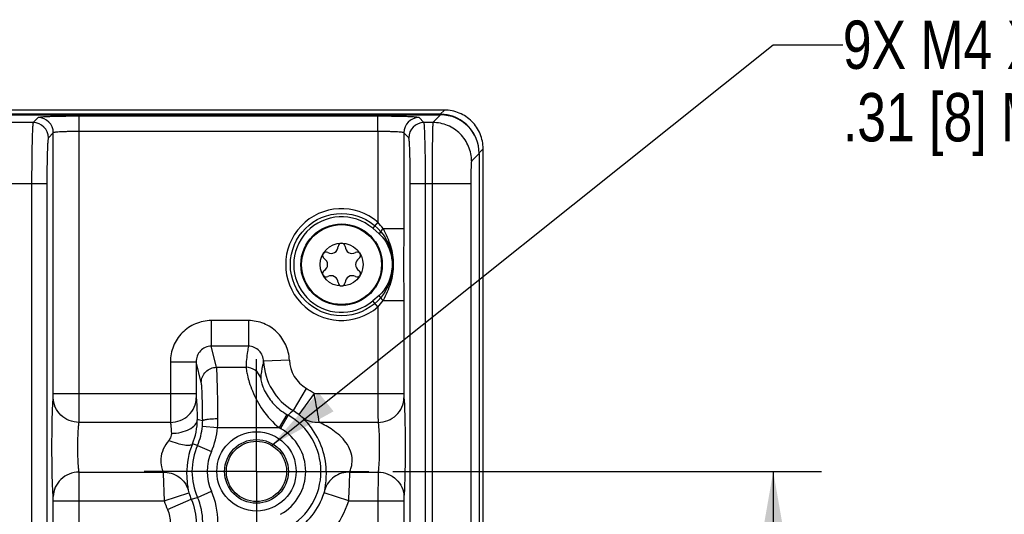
# Model space of a CAD drawing. Header units: inches. Extents: x 0 to 34, y 0 to 22.
# Tile 88 of 137: x 23.3 to 25.8, y 5.5 to 6.8. Entities that reach past the tile are written whole.
import ezdxf

# ---------------------------------------------------------------- set-up
doc = ezdxf.new("R2010")
doc.units = ezdxf.units.IN
doc.header["$LTSCALE"] = 1.87
doc.header["$MEASUREMENT"] = 0
doc.linetypes.add('CENTER', pattern=[0.6, 0.375, -0.075, 0.075, -0.075])
doc.layers.get('0').update_dxf_attribs({"linetype": 'CONTINUOUS'})
for name, color, linetype in [('02___PRT_ALL_AXES', 7, 'CONTINUOUS'), ('COSMETIC', 7, 'CONTINUOUS'), ('DETAIL', 7, 'CONTINUOUS'), ('DIMENSIONS', 7, 'CONTINUOUS')]:
    doc.layers.add(name, color=color, linetype=linetype)
doc.styles.get("Standard").update_dxf_attribs({"font": 'txt', "width": 0.8})
doc.dimstyles.new('DIMSTYLE_1', dxfattribs={"dimtxt": 0.125, "dimasz": 0.18, "dimexe": 0.125, "dimexo": 0.0625, "dimgap": 0.0625, "dimtad": 0, "dimtih": 1, "dimtoh": 1, "dimzin": 4, "dimdsep": 46, "dimtxsty": 'STANDARD', "dimblk": '_FILLED', "dimblk1": '_FILLED', "dimblk2": '_FILLED', "dimcen": 0.09, "dimadec": 0, "dimazin": 0, "dimtp": 0.001, "dimtm": 0.001, "dimtfac": 1, "dimtofl": 0, "dimtmove": 0, "dimatfit": 3, "dimldrblk": '_FILLED', "dimfxl": 1, "dimtolj": 1, "dimtzin": 4, "dimarcsym": 0})
doc.dimstyles.new('DIMSTYLE_2', dxfattribs={"dimtxt": 0.125, "dimasz": 0.18, "dimexe": 0.125, "dimexo": 0.0625, "dimgap": 0.0625, "dimtad": 0, "dimtih": 1, "dimtoh": 1, "dimzin": 4, "dimdsep": 46, "dimtxsty": 'STANDARD', "dimblk": '_FILLED', "dimblk1": '_FILLED', "dimblk2": '_FILLED', "dimcen": 0.09, "dimadec": 0, "dimazin": 0, "dimtp": 0.01, "dimtm": 0.01, "dimtfac": 1, "dimtofl": 0, "dimtmove": 0, "dimatfit": 3, "dimldrblk": '_FILLED', "dimfxl": 1, "dimtolj": 1, "dimtzin": 4, "dimarcsym": 0})
doc.dimstyles.get("Standard").update_dxf_attribs({"dimtxt": 0.125, "dimasz": 0.18, "dimexe": 0.125, "dimexo": 0.0625, "dimgap": 0.09, "dimtad": 0, "dimtih": 1, "dimtoh": 1, "dimdec": 3, "dimzin": 4, "dimdsep": 46, "dimtxsty": 'STANDARD', "dimblk": '_FILLED', "dimblk1": '_FILLED', "dimblk2": '_FILLED', "dimcen": 0.09, "dimadec": 0, "dimazin": 0, "dimtol": 1, "dimtp": 0.01, "dimtm": 0.01, "dimtfac": 1, "dimtdec": 3, "dimtofl": 0, "dimtmove": 0, "dimatfit": 3, "dimldrblk": '_FILLED', "dimfxl": 1, "dimtolj": 1, "dimtzin": 4, "dimarcsym": 0})

# ---------------------------------------------------------------- blocks, each defined once
blk = doc.blocks.new('_FILLED')
at = {"color": 0, "linetype": 'BYBLOCK'}
blk.add_solid([(0, 0), (-1, 0.174), (-1, -0.174)], dxfattribs=at)
blk = doc.blocks.new('*D14')
at = {"layer": 'DIMENSIONS', "color": 6, "linetype": 'CONTINUOUS'}
for p, q in [((24.2427, 5.5887), (25.3508, 5.5887)), ((25.2258, 5.5887), (25.2258, 5.3137)), ((25.2258, 4.7887), (25.2258, 5.0637)), ((24.2427, 4.7887), (25.3508, 4.7887))]:
    blk.add_line(p, q, dxfattribs=at)
at = {"layer": 'DIMENSIONS', "color": 6, "linetype": 'CONTINUOUS', "xscale": 0.18, "yscale": 0.18, "zscale": 0.18}
for p, rotation in [((25.2258, 5.5887), 90), ((25.2258, 4.7887), 270)]:
    blk.add_blockref('_FILLED', p, dxfattribs=dict(at, rotation=rotation))
at = {"layer": 'DIMENSIONS', "color": 6, "linetype": 'CONTINUOUS', "insert": (25.2258, 5.2512), "char_height": 0.125, "width": 1.025, "attachment_point": 2, "line_spacing_factor": 0.9}
blk.add_mtext('.80{\\Ftxt.shx;\\W1.000000;\\H0.125000; }[20.3]', dxfattribs=at)
blk = doc.blocks.new('*D28')
at = {"layer": 'DIMENSIONS', "color": 2, "linetype": 'CONTINUOUS'}
for p, q in [((24.2427, 5.5887), (25.3508, 5.5887)), ((25.2258, 5.5887), (25.2258, 5.3137)), ((25.2258, 4.7887), (25.2258, 5.0637)), ((24.2427, 4.7887), (25.3508, 4.7887))]:
    blk.add_line(p, q, dxfattribs=at)
at = {"layer": 'DIMENSIONS', "color": 2, "linetype": 'CONTINUOUS', "xscale": 0.18, "yscale": 0.18, "zscale": 0.18}
for p, rotation in [((25.2258, 5.5887), 90), ((25.2258, 4.7887), 270)]:
    blk.add_blockref('_FILLED', p, dxfattribs=dict(at, rotation=rotation))
at = {"layer": 'DIMENSIONS', "color": 2, "linetype": 'CONTINUOUS', "insert": (25.2258, 5.2512), "char_height": 0.125, "width": 1.025, "attachment_point": 2, "line_spacing_factor": 0.9}
blk.add_mtext('.80{\\Ftxt.shx;\\W1.000000;\\H0.125000; }[20.3]', dxfattribs=at)

msp = doc.modelspace()

# ---------------------------------------------------------------- linework, layer by layer
at = {"color": 7, "linetype": 'CONTINUOUS'}
for p, q in [((24.3758, 6.5232), (15.5539, 6.5232)), ((24.365, 6.5124), (24.3758, 6.5232)), ((12.6877, 6.5108), (24.3657, 6.5108)), ((24.365, 6.5124), (15.5537, 6.5124)), ((23.3252, 6.5038), (23.3125, 6.491)), ((24.2038, 6.5073), (23.4315, 6.5073)), ((23.4315, 6.468), (23.4315, 6.5073)), ((24.2038, 6.468), (24.2038, 6.5073)), ((24.3228, 6.491), (24.3101, 6.5038)), ((24.3657, 6.5108), (24.3459, 6.491)), ((24.365, 6.5108), (24.365, 6.5124)), ((23.3125, 6.491), (23.2428, 6.491)), ((24.2038, 6.468), (23.4315, 6.468)), ((23.4315, 5.7899), (23.4315, 6.468)), ((24.2038, 6.468), (24.2038, 6.2335)), ((24.3459, 6.491), (24.3228, 6.491)), ((23.3646, 6.4644), (23.3518, 6.4517)), ((23.3646, 5.7899), (23.3646, 6.4644)), ((24.2835, 6.4517), (24.2707, 6.4644)), ((24.2707, 6.4644), (24.2707, 6.2168)), ((24.4653, 6.4127), (24.4758, 6.4233)), ((24.4758, 3.1542), (24.4758, 6.4233)), ((24.4656, 6.4109), (24.4458, 6.3911)), ((24.4656, 6.4109), (24.4656, 3.1666)), ((23.2074, 6.3336), (23.3479, 6.3336)), ((23.3085, 6.3336), (23.3085, 3.2438)), ((23.3479, 6.3336), (23.3479, 3.2438)), ((24.2875, 6.3336), (24.4439, 6.3336)), ((24.2875, 3.2438), (24.2875, 6.3336)), ((24.3268, 3.2438), (24.3268, 6.3336)), ((24.3439, 6.3336), (24.3439, 5.4427)), ((24.4439, 6.3336), (24.4439, 5.4393)), ((24.2038, 6.2335), (24.1903, 6.2176)), ((24.1903, 6.2176), (24.2067, 6.2035)), ((24.217, 6.2168), (24.2707, 6.2168)), ((24.2707, 6.2168), (24.2703, 6.1237)), ((24.2703, 6.1237), (24.2707, 6.0307)), ((24.2067, 6.044), (24.1903, 6.0298)), ((24.2038, 6.014), (24.1903, 6.0298)), ((24.2038, 6.014), (24.2038, 5.7899)), ((24.217, 6.0307), (24.2707, 6.0307)), ((24.2707, 6.0307), (24.2707, 5.7899)), ((23.8691, 5.9788), (23.773, 5.9788)), ((23.773, 5.9788), (23.773, 5.9125)), ((23.8691, 5.9788), (23.8691, 5.9125)), ((23.8691, 5.9125), (23.773, 5.9125)), ((23.7865, 5.858), (23.773, 5.9125)), ((23.6671, 5.872), (23.734, 5.872)), ((23.6671, 5.872), (23.6671, 5.7899)), ((23.734, 5.872), (23.734, 5.7899)), ((23.7472, 5.819), (23.734, 5.872)), ((23.7865, 5.858), (23.863, 5.858)), ((23.9749, 5.8768), (23.9081, 5.8738)), ((23.3643, 5.7788), (23.3646, 5.7899)), ((23.3646, 5.7899), (23.734, 5.7899)), ((23.4312, 5.7156), (23.4315, 5.7899)), ((24.0187, 5.8033), (23.9843, 5.746)), ((24.0387, 5.7899), (23.9989, 5.7362)), ((24.0387, 5.7899), (24.2707, 5.7899)), ((23.9684, 5.7359), (23.9483, 5.702)), ((23.9715, 5.7341), (23.9522, 5.6998)), ((23.6674, 5.7156), (23.4312, 5.7156)), ((23.7501, 5.7055), (23.7893, 5.702)), ((24.2041, 5.7156), (24.0523, 5.7156)), ((23.7893, 5.702), (23.9483, 5.702)), ((23.7373, 5.656), (23.7244, 5.66)), ((23.7373, 5.656), (23.7733, 5.6401)), ((23.4312, 5.5869), (23.6484, 5.5869)), ((24.1313, 5.5869), (24.2041, 5.5869)), ((24.2041, 5.5869), (24.2038, 5.5125)), ((23.6514, 5.5125), (23.7151, 5.5329)), ((23.7373, 5.5215), (23.7733, 5.5374)), ((24.1283, 5.5125), (24.0645, 5.5329)), ((23.3646, 5.5125), (23.6514, 5.5125)), ((23.3646, 4.0649), (23.3646, 5.5125)), ((23.4315, 4.0649), (23.4315, 5.5125)), ((23.6598, 5.4901), (23.7213, 5.5165)), ((23.7213, 5.5165), (23.7373, 5.5215)), ((24.1283, 5.5125), (24.2707, 5.5125)), ((24.2038, 5.5125), (24.2038, 4.0649)), ((24.271, 5.5237), (24.2707, 5.5125)), ((24.2707, 5.5125), (24.2707, 4.0649))]:
    msp.add_line(p, q, dxfattribs=at)
for centre, radius in [((24.1098, 6.1237), 0.1053), ((24.1098, 6.1237), 0.1033), ((24.1098, 6.1237), 0.0555), ((23.8898, 5.5887), 0.1025), ((23.8898, 5.5887), 0.0824), ((23.8898, 5.5887), 0.0779)]:
    msp.add_circle(centre, radius, dxfattribs=at)
for centre, radius, start, end in [((23.3252, 6.4644), 0.0394, 0.0842, 89.9158), ((24.3101, 6.4644), 0.0394, 90.0842, 179.9158), ((24.365, 6.4123), 0.1001, 84.0009, 89.995), ((24.365, 6.4124), 0.1, 17.522, 83.9996), ((23.3124, 6.4516), 0.0394, 0.0842, 89.9158), ((24.3229, 6.4516), 0.0394, 90.0842, 179.9158), ((24.1098, 6.1237), 0.1445, 49.4107, 310.5893), ((24.1098, 6.1237), 0.1236, 49.4107, 310.5893), ((23.4874, 5.654), 0.9215, 37.6407, 38.9635), ((24.0827, 6.1708), 0.0181, 241.6303, 358.3697), ((24.1098, 6.17), 0.00906, 1.6303, 178.3697), ((24.137, 6.1708), 0.0181, 181.6303, 298.3697), ((24.0698, 6.1469), 0.00906, 61.6303, 238.3697), ((24.0555, 6.1237), 0.0181, 301.6303, 58.3697), ((24.1499, 6.1469), 0.00906, 301.6303, 118.3697), ((24.1641, 6.1237), 0.0181, 121.6303, 238.3697), ((24.0698, 6.1006), 0.00906, 121.6303, 298.3697), ((24.0827, 6.0767), 0.0181, 1.6303, 118.3697), ((24.137, 6.0767), 0.0181, 61.6303, 178.3697), ((24.1499, 6.1006), 0.00906, 241.6303, 58.3697), ((24.1098, 6.0775), 0.00906, 181.6303, 358.3697), ((23.4874, 6.5934), 0.9215, 321.0365, 322.3592), ((24.0654, 5.8809), 0.1575, 182.6088, 239.0002), ((24.0653, 5.8809), 0.0905, 182.5965, 239.0146), ((23.8898, 5.5887), 0.2503, 53.5019, 59.0166), ((24.0488, 5.8717), 0.1579, 239.3758, 240.6843), ((24.3475, 5.3434), 0.5422, 132.0591, 133.9058), ((23.8898, 5.5887), 0.1667, 299.3294, 60.6758), ((23.8898, 5.5887), 0.1834, 53.5019, 59.0166), ((23.582, 5.7205), 0.1547, 336.9678, 0.7), ((23.0859, 2.5444), 3.244, 78.1744, 78.426), ((23.5924, 5.7198), 0.1583, 336.2558, 354.8377), ((23.6039, 5.7186), 0.1468, 354.8997, 0.3769), ((23.4596, 5.7241), 0.3304, 356.173, 0.2238), ((23.5921, 5.7198), 0.198, 336.2577, 354.8387), ((24.0491, 5.8722), 0.1979, 239.3675, 240.6724), ((23.8898, 5.5887), 0.1273, 299.3242, 60.6758), ((23.8898, 5.5887), 0.1667, 156.1994, 203.8006), ((23.8898, 5.5887), 0.1273, 156.1998, 203.8002), ((23.8898, 5.5887), 0.1834, 197.7258, 203.2005), ((23.8898, 5.5887), 0.1834, 300.9834, 342.2742), ((23.8898, 5.5887), 0.2503, 197.7258, 203.2005), ((23.8898, 5.5887), 0.2503, 300.9834, 342.2742)]:
    msp.add_arc(centre, radius, start, end, dxfattribs=at)
msp.add_ellipse((24.3655, 6.4108), major_axis=(0.0708, 0.0708), ratio=0.998783, start_param=-0.784789, end_param=0.784789, dxfattribs=at)
for points, knots in [([(24.4758, 6.4233), (24.4758, 6.4298), (24.4745, 6.4429), (24.4688, 6.4618), (24.4595, 6.4792), (24.447, 6.4944), (24.4317, 6.5069), (24.4144, 6.5162), (24.3955, 6.5219), (24.3824, 6.5232), (24.3758, 6.5232)], [0, 0, 0, 0, 0.125, 0.25, 0.375001, 0.500001, 0.625002, 0.750003, 0.875003, 1, 1, 1, 1]), ([(23.4315, 6.5073), (23.4182, 6.5073), (23.3989, 6.5072), (23.3743, 6.5068), (23.3585, 6.5064), (23.3454, 6.5059), (23.3356, 6.5052), (23.3294, 6.5048), (23.3264, 6.5042), (23.3255, 6.504), (23.3252, 6.5038)], [0, 0, 0, 0, 0.374347, 0.54421, 0.694075, 0.818534, 0.912958, 0.974027, 0.991399, 1, 1, 1, 1]), ([(24.3101, 6.5038), (24.3099, 6.504), (24.3089, 6.5042), (24.3059, 6.5048), (24.2997, 6.5052), (24.2899, 6.5059), (24.2768, 6.5064), (24.261, 6.5068), (24.2364, 6.5072), (24.2171, 6.5073), (24.2038, 6.5073)], [0, 0, 0, 0, 0.0086, 0.025971, 0.087041, 0.181466, 0.305925, 0.455789, 0.62565, 1, 1, 1, 1]), ([(23.3125, 6.491), (23.3122, 6.4907), (23.312, 6.4893), (23.3116, 6.4866), (23.3113, 6.4825), (23.3107, 6.4744), (23.3102, 6.4611), (23.3096, 6.4417), (23.3091, 6.4184), (23.3087, 6.3819), (23.3085, 6.3533), (23.3085, 6.3336)], [0, 0, 0, 0, 0.00833, 0.025579, 0.051709, 0.086556, 0.180987, 0.305506, 0.455459, 0.625426, 1, 1, 1, 1]), ([(23.4315, 6.468), (23.4231, 6.468), (23.4109, 6.4679), (23.3955, 6.4674), (23.3855, 6.467), (23.3773, 6.4665), (23.371, 6.466), (23.3672, 6.4652), (23.3649, 6.4649), (23.3646, 6.4644)], [0, 0, 0, 0, 0.373652, 0.543197, 0.692801, 0.817102, 0.911543, 0.972946, 1, 1, 1, 1]), ([(24.2707, 6.4644), (24.2704, 6.4649), (24.2681, 6.4652), (24.2644, 6.466), (24.258, 6.4665), (24.2498, 6.467), (24.2399, 6.4674), (24.2244, 6.4679), (24.2122, 6.468), (24.2038, 6.468)], [0, 0, 0, 0, 0.027055, 0.088463, 0.182905, 0.307206, 0.456809, 0.62635, 1, 1, 1, 1]), ([(24.3268, 6.3336), (24.3268, 6.3533), (24.3267, 6.3819), (24.3262, 6.4184), (24.3257, 6.4417), (24.3251, 6.4611), (24.3246, 6.4744), (24.324, 6.4825), (24.3237, 6.4866), (24.3233, 6.4893), (24.3231, 6.4907), (24.3228, 6.491)], [0, 0, 0, 0, 0.374574, 0.544541, 0.694494, 0.819013, 0.913444, 0.948291, 0.974421, 0.99167, 1, 1, 1, 1]), ([(24.3459, 6.491), (24.3454, 6.4898), (24.3456, 6.4851), (24.3449, 6.4758), (24.3448, 6.461), (24.3444, 6.4417), (24.3442, 6.4184), (24.344, 6.3819), (24.3439, 6.3533), (24.3439, 6.3336)], [0, 0, 0, 0, 0.025159, 0.086047, 0.180488, 0.305068, 0.455113, 0.625189, 1, 1, 1, 1]), ([(24.4458, 6.3911), (24.4458, 6.4041), (24.4406, 6.4303), (24.4183, 6.4635), (24.3851, 6.4858), (24.3588, 6.491), (24.3459, 6.491)], [0, 0, 0, 0, 0.249959, 0.5, 0.750041, 1, 1, 1, 1]), ([(23.3518, 6.4517), (23.3516, 6.4514), (23.3514, 6.4504), (23.351, 6.4484), (23.3506, 6.4453), (23.3501, 6.4392), (23.3495, 6.4292), (23.349, 6.4147), (23.3485, 6.3972), (23.348, 6.3698), (23.3479, 6.3484), (23.3479, 6.3336)], [0, 0, 0, 0, 0.008602, 0.025973, 0.052171, 0.087053, 0.181488, 0.305952, 0.455816, 0.625674, 1, 1, 1, 1]), ([(24.2875, 6.3336), (24.2875, 6.3484), (24.2873, 6.3698), (24.2868, 6.3972), (24.2864, 6.4147), (24.2858, 6.4292), (24.2852, 6.4392), (24.2847, 6.4453), (24.2843, 6.4484), (24.284, 6.4504), (24.2837, 6.4514), (24.2835, 6.4517)], [0, 0, 0, 0, 0.374326, 0.544184, 0.694048, 0.818512, 0.912947, 0.947829, 0.974027, 0.991398, 1, 1, 1, 1]), ([(24.4458, 6.3911), (24.4454, 6.3907), (24.4454, 6.3889), (24.4449, 6.3856), (24.4447, 6.3801), (24.4444, 6.3731), (24.4442, 6.3646), (24.4439, 6.3513), (24.4439, 6.3408), (24.4439, 6.3336)], [0, 0, 0, 0, 0.025854, 0.086933, 0.18138, 0.305861, 0.455745, 0.625624, 1, 1, 1, 1]), ([(24.217, 6.2168), (24.216, 6.2156), (24.2124, 6.2113), (24.209, 6.2069), (24.2067, 6.2035)], [0, 0, 0, 0, 0.275539, 1, 1, 1, 1]), ([(24.217, 6.2168), (24.2204, 6.2094), (24.2279, 6.1949), (24.2396, 6.1645), (24.2436, 6.14), (24.2436, 6.1237)], [0, 0, 0, 0, 0.250383, 0.500793, 1, 1, 1, 1]), ([(24.2067, 6.2035), (24.2123, 6.1987), (24.2316, 6.1762), (24.2405, 6.1457), (24.2405, 6.1237)], [0, 0, 0, 0, 0.251078, 1, 1, 1, 1]), ([(24.2405, 6.1237), (24.2405, 6.1163), (24.2377, 6.0871), (24.2234, 6.0582), (24.2067, 6.044)], [0, 0, 0, 0, 0.2536, 1, 1, 1, 1]), ([(24.2436, 6.1237), (24.2436, 6.1075), (24.2396, 6.083), (24.2279, 6.0526), (24.2204, 6.0381), (24.217, 6.0307)], [0, 0, 0, 0, 0.499212, 0.749616, 1, 1, 1, 1]), ([(24.217, 6.0307), (24.216, 6.0319), (24.2124, 6.0361), (24.209, 6.0406), (24.2067, 6.044)], [0, 0, 0, 0, 0.275543, 1, 1, 1, 1]), ([(23.773, 5.9788), (23.7591, 5.9788), (23.7312, 5.9732), (23.6959, 5.9493), (23.6725, 5.9138), (23.6671, 5.8858), (23.6671, 5.872)], [0, 0, 0, 0, 0.250001, 0.499949, 0.749924, 1, 1, 1, 1]), ([(23.9749, 5.8768), (23.9743, 5.8902), (23.9679, 5.9171), (23.9442, 5.9509), (23.9097, 5.9735), (23.8825, 5.9788), (23.8691, 5.9788)], [0, 0, 0, 0, 0.250071, 0.500049, 0.75, 1, 1, 1, 1]), ([(23.773, 5.9125), (23.7677, 5.9126), (23.7571, 5.9104), (23.7399, 5.8983), (23.7339, 5.8821), (23.734, 5.872)], [0, 0, 0, 0, 0.254541, 0.508175, 1, 1, 1, 1]), ([(23.8691, 5.9125), (23.8681, 5.908), (23.8647, 5.89), (23.8631, 5.8716), (23.863, 5.858)], [0, 0, 0, 0, 0.25261, 1, 1, 1, 1]), ([(23.9081, 5.8738), (23.9077, 5.8836), (23.8997, 5.904), (23.879, 5.9126), (23.8691, 5.9125)], [0, 0, 0, 0, 0.497227, 1, 1, 1, 1]), ([(23.7472, 5.819), (23.7472, 5.8289), (23.7558, 5.8496), (23.7765, 5.8579), (23.7865, 5.858)], [0, 0, 0, 0, 0.498388, 1, 1, 1, 1]), ([(23.79, 5.7254), (23.79, 5.7413), (23.7897, 5.7708), (23.7891, 5.8101), (23.7879, 5.8383), (23.7874, 5.8531), (23.7865, 5.858)], [0, 0, 0, 0, 0.361017, 0.667245, 0.887675, 1, 1, 1, 1]), ([(23.9008, 5.8298), (23.8985, 5.8378), (23.8884, 5.8525), (23.8713, 5.858), (23.863, 5.858)], [0, 0, 0, 0, 0.498595, 1, 1, 1, 1]), ([(23.863, 5.858), (23.863, 5.8555), (23.864, 5.8486), (23.8665, 5.8356), (23.8714, 5.8176), (23.8825, 5.7864), (23.905, 5.7443), (23.9322, 5.7148), (23.9483, 5.702)], [0, 0, 0, 0, 0.040832, 0.114638, 0.218684, 0.34858, 0.660416, 1, 1, 1, 1]), ([(23.9081, 5.8738), (23.9071, 5.8701), (23.9037, 5.8557), (23.9015, 5.8409), (23.9008, 5.8298)], [0, 0, 0, 0, 0.253263, 1, 1, 1, 1]), ([(23.9008, 5.8298), (23.9008, 5.8285), (23.9014, 5.8245), (23.903, 5.8171), (23.9066, 5.8064), (23.9155, 5.7869), (23.9344, 5.7604), (23.956, 5.7432), (23.9684, 5.7359)], [0, 0, 0, 0, 0.034956, 0.098734, 0.192658, 0.316934, 0.638302, 1, 1, 1, 1]), ([(23.7507, 5.7195), (23.7506, 5.7315), (23.7503, 5.7536), (23.7498, 5.7831), (23.7486, 5.8042), (23.7481, 5.8153), (23.7472, 5.819)], [0, 0, 0, 0, 0.360893, 0.667017, 0.887438, 1, 1, 1, 1]), ([(23.3643, 5.5237), (23.3637, 5.5302), (23.3628, 5.5466), (23.3614, 5.5892), (23.3609, 5.6512), (23.3614, 5.7133), (23.3628, 5.7558), (23.3637, 5.7723), (23.3643, 5.7788)], [0, 0, 0, 0, 0.076842, 0.193551, 0.5, 0.806448, 0.923156, 1, 1, 1, 1]), ([(23.4312, 5.7156), (23.4226, 5.7157), (23.4053, 5.7191), (23.3832, 5.7331), (23.3681, 5.7539), (23.3644, 5.7706), (23.3643, 5.7788)], [0, 0, 0, 0, 0.256111, 0.509215, 0.756946, 1, 1, 1, 1]), ([(23.6671, 5.7899), (23.6671, 5.782), (23.6672, 5.7572), (23.6671, 5.7324), (23.6674, 5.7156)], [0, 0, 0, 0, 0.321754, 1, 1, 1, 1]), ([(23.6674, 5.7156), (23.676, 5.7157), (23.6933, 5.7191), (23.7154, 5.733), (23.7304, 5.7539), (23.7342, 5.7706), (23.7343, 5.7788)], [0, 0, 0, 0, 0.256111, 0.509215, 0.756946, 1, 1, 1, 1]), ([(23.734, 5.7899), (23.734, 5.7887), (23.734, 5.785), (23.734, 5.7813), (23.7343, 5.7788)], [0, 0, 0, 0, 0.321679, 1, 1, 1, 1]), ([(23.7343, 5.7788), (23.735, 5.7714), (23.7359, 5.7526), (23.7365, 5.7338), (23.7367, 5.7224)], [0, 0, 0, 0, 0.39348, 1, 1, 1, 1]), ([(24.0523, 5.7156), (24.0508, 5.7253), (24.0464, 5.7501), (24.0418, 5.7749), (24.0387, 5.7899)], [0, 0, 0, 0, 0.388626, 1, 1, 1, 1]), ([(24.2038, 5.7899), (24.2038, 5.782), (24.2039, 5.7572), (24.2039, 5.7324), (24.2041, 5.7156)], [0, 0, 0, 0, 0.321754, 1, 1, 1, 1]), ([(24.2041, 5.7156), (24.2128, 5.7157), (24.2301, 5.7191), (24.2521, 5.733), (24.2672, 5.7539), (24.2709, 5.7706), (24.271, 5.7788)], [0, 0, 0, 0, 0.256111, 0.509215, 0.756946, 1, 1, 1, 1]), ([(24.2707, 5.7899), (24.2707, 5.7887), (24.2708, 5.785), (24.2708, 5.7813), (24.271, 5.7788)], [0, 0, 0, 0, 0.321679, 1, 1, 1, 1]), ([(24.271, 5.7788), (24.2717, 5.7723), (24.2725, 5.7558), (24.2739, 5.7133), (24.2744, 5.6512), (24.2739, 5.5892), (24.2725, 5.5466), (24.2717, 5.5302), (24.271, 5.5237)], [0, 0, 0, 0, 0.076843, 0.193553, 0.5, 0.806449, 0.923157, 1, 1, 1, 1]), ([(24.0088, 5.7279), (24.0084, 5.7284), (24.0052, 5.7313), (24.0018, 5.734), (23.9989, 5.7362)], [0, 0, 0, 0, 0.15909, 1, 1, 1, 1]), ([(24.0523, 5.7156), (24.0445, 5.7148), (24.0288, 5.7158), (24.0147, 5.7231), (24.0088, 5.7279)], [0, 0, 0, 0, 0.508594, 1, 1, 1, 1]), ([(24.0667, 5.5411), (24.0672, 5.5454), (24.069, 5.5566), (24.0719, 5.5895), (24.0661, 5.6401), (24.0412, 5.6921), (24.0182, 5.7183), (24.0088, 5.7279)], [0, 0, 0, 0, 0.064051, 0.167786, 0.486593, 0.802057, 1, 1, 1, 1]), ([(23.4312, 5.5869), (23.4306, 5.5901), (23.4297, 5.5984), (23.4283, 5.6199), (23.4278, 5.6512), (23.4283, 5.6826), (23.4297, 5.7041), (23.4306, 5.7124), (23.4312, 5.7156)], [0, 0, 0, 0, 0.077139, 0.193817, 0.499992, 0.806172, 0.922853, 1, 1, 1, 1]), ([(23.6674, 5.7156), (23.6681, 5.7119), (23.669, 5.7024), (23.6696, 5.6929), (23.6698, 5.6872)], [0, 0, 0, 0, 0.394358, 1, 1, 1, 1]), ([(23.6698, 5.6872), (23.6783, 5.6873), (23.6944, 5.6891), (23.7155, 5.6963), (23.7312, 5.707), (23.7365, 5.7176), (23.7367, 5.7224)], [0, 0, 0, 0, 0.312521, 0.593942, 0.822147, 1, 1, 1, 1]), ([(23.7507, 5.7195), (23.7508, 5.72), (23.752, 5.721), (23.7559, 5.7225), (23.764, 5.7239), (23.7759, 5.725), (23.7851, 5.7253), (23.79, 5.7254)], [0, 0, 0, 0, 0.03683, 0.101852, 0.320175, 0.634639, 1, 1, 1, 1]), ([(24.1313, 5.5869), (24.1326, 5.5909), (24.136, 5.601), (24.1384, 5.6196), (24.1341, 5.6422), (24.1221, 5.6637), (24.1057, 5.6815), (24.0828, 5.6995), (24.0642, 5.7097), (24.0523, 5.7156)], [0, 0, 0, 0, 0.076086, 0.190958, 0.331332, 0.479587, 0.624006, 0.761564, 1, 1, 1, 1]), ([(24.2041, 5.7156), (24.2048, 5.7124), (24.2056, 5.7041), (24.207, 5.6826), (24.2075, 5.6512), (24.207, 5.6199), (24.2056, 5.5984), (24.2048, 5.5901), (24.2041, 5.5869)], [0, 0, 0, 0, 0.077148, 0.193831, 0.500012, 0.806186, 0.922862, 1, 1, 1, 1]), ([(23.6698, 5.6872), (23.6699, 5.6856), (23.6695, 5.679), (23.6662, 5.6729), (23.663, 5.669)], [0, 0, 0, 0, 0.237023, 1, 1, 1, 1]), ([(23.663, 5.669), (23.6573, 5.6622), (23.6476, 5.6474), (23.6413, 5.6231), (23.6432, 5.6025), (23.647, 5.5913), (23.6484, 5.5869)], [0, 0, 0, 0, 0.303694, 0.597469, 0.840438, 1, 1, 1, 1]), ([(23.663, 5.669), (23.6701, 5.6662), (23.6834, 5.6616), (23.702, 5.6573), (23.715, 5.6559), (23.7231, 5.6579), (23.7244, 5.66)], [0, 0, 0, 0, 0.359864, 0.664576, 0.881038, 1, 1, 1, 1]), ([(23.7244, 5.66), (23.7144, 5.6359), (23.7076, 5.6004), (23.7102, 5.5602), (23.7124, 5.5463), (23.713, 5.5411)], [0, 0, 0, 0, 0.648947, 0.869526, 1, 1, 1, 1]), ([(23.4312, 5.5869), (23.4226, 5.5868), (23.4053, 5.5834), (23.3832, 5.5694), (23.3681, 5.5486), (23.3644, 5.5319), (23.3643, 5.5237)], [0, 0, 0, 0, 0.256111, 0.509215, 0.756946, 1, 1, 1, 1]), ([(23.4315, 5.5125), (23.4315, 5.5205), (23.4314, 5.5453), (23.4315, 5.5701), (23.4312, 5.5869)], [0, 0, 0, 0, 0.321747, 1, 1, 1, 1]), ([(23.6484, 5.5868), (23.6626, 5.5871), (23.6915, 5.5789), (23.7093, 5.5543), (23.713, 5.5411)], [0, 0, 0, 0, 0.509031, 1, 1, 1, 1]), ([(23.6484, 5.5869), (23.6485, 5.583), (23.6494, 5.5583), (23.6504, 5.5335), (23.6514, 5.5125)], [0, 0, 0, 0, 0.153504, 1, 1, 1, 1]), ([(24.1312, 5.5869), (24.1171, 5.5871), (24.0881, 5.5789), (24.0704, 5.5543), (24.0667, 5.5411)], [0, 0, 0, 0, 0.509029, 1, 1, 1, 1]), ([(24.1283, 5.5125), (24.1286, 5.5205), (24.1298, 5.5453), (24.1308, 5.57), (24.1312, 5.5869)], [0, 0, 0, 0, 0.321686, 1, 1, 1, 1]), ([(24.2041, 5.5868), (24.2128, 5.5868), (24.2301, 5.5834), (24.2521, 5.5694), (24.2672, 5.5486), (24.2709, 5.5319), (24.271, 5.5237)], [0, 0, 0, 0, 0.256111, 0.509215, 0.756946, 1, 1, 1, 1]), ([(23.713, 5.5411), (23.7131, 5.5407), (23.7136, 5.5379), (23.7144, 5.5352), (23.7151, 5.5329)], [0, 0, 0, 0, 0.131764, 1, 1, 1, 1]), ([(24.0645, 5.5329), (24.0648, 5.5339), (24.0656, 5.5366), (24.0664, 5.5393), (24.0667, 5.5411)], [0, 0, 0, 0, 0.357236, 1, 1, 1, 1]), ([(23.3646, 5.5125), (23.3646, 5.5137), (23.3645, 5.5174), (23.3646, 5.5212), (23.3643, 5.5237)], [0, 0, 0, 0, 0.321679, 1, 1, 1, 1])]:
    msp.add_open_spline(points, degree=3, knots=knots, dxfattribs=at)
for points in [[(23.7901, 5.458), (23.7901, 5.485), (23.7843, 5.5126), (23.7733, 5.5374)], [(23.7213, 5.5165), (23.7296, 5.4971), (23.734, 5.4756), (23.734, 5.4545)], [(23.7507, 5.458), (23.7507, 5.4796), (23.7461, 5.5017), (23.7373, 5.5215)], [(23.6598, 5.4901), (23.6646, 5.479), (23.6671, 5.4666), (23.6671, 5.4545)]]:
    msp.add_open_spline(points, degree=3, dxfattribs=at)
at = {"layer": '02___PRT_ALL_AXES', "color": 7, "linetype": 'CENTER'}
for q in [(23.8898, 5.8791), (23.5995, 5.5887), (24.1802, 5.5887), (23.8898, 5.2984)]:
    msp.add_line((23.8898, 5.5887), q, dxfattribs=at)
at = {"layer": 'COSMETIC', "color": 7, "linetype": 'CONTINUOUS'}
msp.add_circle((24.1098, 6.1237), 0.1323, dxfattribs=at)

# ---------------------------------------------------------------- texts
at = {"layer": 'DETAIL', "color": 2, "linetype": 'CONTINUOUS', "insert": (25.4058, 6.7549), "char_height": 0.125, "width": 2.1, "attachment_point": 1, "line_spacing_factor": 0.9}
msp.add_mtext('9X M4 X 0.7\\P.31 [8] MAX INSERTION', dxfattribs=at)

# ---------------------------------------------------------------- dimensions: what is measured, and where the dimension line sits
at = {"layer": 'DIMENSIONS', "color": 6, "linetype": 'CONTINUOUS'}
dim = msp.add_linear_dim(base=(25.2258, 5.5887), p1=(24.1802, 4.7887), p2=(24.1802, 5.5887), angle=90, dimstyle='DIMSTYLE_2', dxfattribs=at)
dim.commit()
dim.dimension.update_dxf_attribs({"geometry": '*D14', "text_midpoint": (25.2258, 5.1887), "dimtype": 160})
at = {"layer": 'DIMENSIONS', "color": 2, "linetype": 'CONTINUOUS'}
dim = msp.add_linear_dim(base=(25.2258, 5.5887), p1=(24.1802, 4.7887), p2=(24.1802, 5.5887), angle=90, dimstyle='DIMSTYLE_1', dxfattribs=at)
dim.commit()
dim.dimension.update_dxf_attribs({"geometry": '*D28', "text_midpoint": (25.2258, 5.1887), "dimtype": 160})

# ---------------------------------------------------------------- leaders
at = {"layer": 'DETAIL', "color": 2, "linetype": 'CONTINUOUS'}
msp.add_leader([(23.9289, 5.6561), (25.2258, 6.6924), (25.4058, 6.6924)], dimstyle='STANDARD', override={"dimtad": 0}, dxfattribs=at)

doc.saveas('drawing.dxf')
